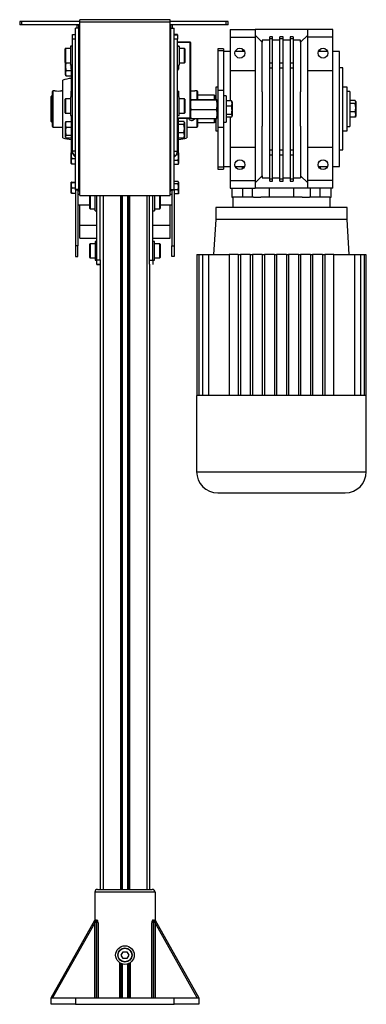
# Model space of a CAD drawing. Header units: millimetres. Extents: x 0 to 420, y 0 to 297.
# Tile 6 of 7: x 274 to 290, y 196 to 241. Entities that reach past the tile are written whole.
import ezdxf

# ---------------------------------------------------------------- set-up
doc = ezdxf.new("R2010")
doc.units = ezdxf.units.MM

msp = doc.modelspace()

# ---------------------------------------------------------------- linework, layer by layer
at = {"color": 7, "linetype": 'Continuous', "lineweight": 25}
for p, q in [((274.56333, 241.40363), (274.47313, 241.40363)), ((274.47313, 241.40363), (274.47313, 241.25123)), ((274.56333, 241.25123), (274.47313, 241.25123)), ((277.21593, 241.40363), (274.56333, 241.40363)), ((274.56333, 241.25123), (274.56333, 241.40363)), ((277.21593, 241.25123), (274.56333, 241.25123)), ((277.10343, 241.09329), (277.10343, 241.24329)), ((277.10343, 241.24329), (277.21593, 241.24329)), ((277.17843, 241.24309), (277.21593, 241.24309)), ((277.17843, 241.12215), (277.17843, 241.24309)), ((281.34093, 241.48329), (277.21593, 241.48329)), ((277.21593, 241.37461), (277.21593, 241.48329)), ((277.21593, 241.3744), (277.21593, 241.37461)), ((281.34093, 241.37461), (277.21593, 241.37461)), ((277.21593, 233.44066), (277.21593, 241.3744)), ((281.34093, 241.37461), (281.34093, 241.48329)), ((283.90793, 241.40363), (281.34093, 241.40363)), ((281.34093, 241.3744), (281.34093, 241.37461)), ((281.34093, 233.44066), (281.34093, 241.3744)), ((283.90793, 241.25123), (281.34093, 241.25123)), ((281.45343, 241.24329), (281.34093, 241.24329)), ((281.37843, 241.24309), (281.34093, 241.24309)), ((281.37843, 241.12215), (281.37843, 241.24309)), ((281.45343, 241.09329), (281.45343, 241.24329)), ((283.99813, 241.40363), (283.90793, 241.40363)), ((283.90793, 241.25123), (283.90793, 241.40363)), ((283.99813, 241.25123), (283.90793, 241.25123)), ((283.99813, 241.25123), (283.99813, 241.40363)), ((276.87843, 240.79901), (277.02843, 240.79901)), ((276.87843, 240.60025), (276.87843, 240.79901)), ((277.17843, 241.09329), (277.02843, 241.09329)), ((277.02843, 233.71568), (277.02843, 241.09329)), ((277.17843, 233.66579), (277.17843, 241.12215)), ((277.21593, 241.12215), (277.17843, 241.12215)), ((281.34093, 241.12215), (281.37843, 241.12215)), ((281.37843, 233.66579), (281.37843, 241.12215)), ((281.37843, 241.09329), (281.52843, 241.09329)), ((281.52843, 233.71568), (281.52843, 241.09329)), ((281.67843, 240.79901), (281.52843, 240.79901)), ((281.67843, 240.79901), (281.52843, 240.79901)), ((281.52843, 240.78761), (281.67843, 240.78761)), ((281.52843, 240.78761), (281.67843, 240.78761)), ((281.67843, 240.78761), (281.67843, 240.79901)), ((281.67843, 240.78761), (281.67843, 240.79901)), ((281.67843, 240.78761), (281.67843, 240.58638)), ((281.67843, 240.78761), (281.67843, 240.58638)), ((284.07843, 241.02829), (285.22843, 241.02829)), ((284.07843, 241.02829), (284.07843, 240.67829)), ((285.22843, 241.02829), (285.22843, 240.67829)), ((287.62843, 241.02829), (285.22843, 241.02829)), ((288.77843, 241.02829), (287.62843, 241.02829)), ((287.62843, 240.67829), (287.62843, 241.02829)), ((288.77843, 240.67829), (288.77843, 241.02829)), ((276.87843, 235.48748), (276.87843, 240.60025)), ((277.02843, 240.60025), (276.87843, 240.60025)), ((281.67843, 240.58638), (281.52843, 240.58638)), ((281.67843, 240.58638), (281.52843, 240.58638)), ((281.67843, 235.47361), (281.67843, 240.58638)), ((281.67843, 235.47361), (281.67843, 240.58638)), ((281.67843, 240.46829), (282.25343, 240.46829)), ((282.25343, 240.44329), (281.67843, 240.44329)), ((282.25343, 240.46829), (282.25343, 240.44329)), ((282.25343, 240.46829), (282.27843, 240.44329)), ((282.25343, 236.99329), (282.25343, 240.44329)), ((282.25343, 240.44329), (282.27843, 240.44329)), ((282.27843, 240.44329), (282.27843, 237.64366)), ((284.07843, 240.67829), (285.22843, 240.67829)), ((284.07843, 240.67829), (284.07843, 239.15329)), ((285.22843, 240.77829), (285.55343, 240.45329)), ((285.22843, 240.67829), (285.22843, 239.15329)), ((285.89093, 240.55329), (285.55343, 240.55329)), ((285.55343, 240.55329), (285.55343, 240.45329)), ((285.55343, 238.19069), (285.55343, 240.45329)), ((286.02593, 240.70607), (285.89093, 240.70607)), ((285.89093, 240.61821), (285.89093, 240.70607)), ((285.89093, 240.61821), (286.02593, 240.61821)), ((285.89093, 239.49394), (285.89093, 240.61821)), ((286.02593, 240.61821), (286.02593, 240.70607)), ((286.02593, 239.49394), (286.02593, 240.61821)), ((286.35593, 240.55329), (286.02593, 240.55329)), ((286.50093, 240.70607), (286.35593, 240.70607)), ((286.35593, 240.61821), (286.35593, 240.70607)), ((286.35593, 240.61821), (286.50093, 240.61821)), ((286.35593, 239.49394), (286.35593, 240.61821)), ((286.50093, 240.61821), (286.50093, 240.70607)), ((286.50093, 239.49394), (286.50093, 240.61821)), ((286.83093, 240.55329), (286.50093, 240.55329)), ((286.96593, 240.70607), (286.83093, 240.70607)), ((286.83093, 240.70607), (286.83093, 240.61821)), ((286.83093, 240.61821), (286.96593, 240.61821)), ((286.83093, 240.61821), (286.83093, 239.49394)), ((286.96593, 240.70607), (286.96593, 240.61821)), ((286.96593, 240.61821), (286.96593, 239.49394)), ((287.30343, 240.55329), (286.96593, 240.55329)), ((287.62843, 240.77829), (287.30343, 240.45329)), ((287.30343, 240.45329), (287.30343, 240.55329)), ((287.30343, 240.45329), (287.30343, 238.19069)), ((288.77843, 240.67829), (287.62843, 240.67829)), ((287.62843, 239.15329), (287.62843, 240.67829)), ((288.77843, 239.15329), (288.77843, 240.67829)), ((276.54843, 239.53122), (276.54843, 240.15122)), ((276.54843, 239.53122), (276.54843, 240.15122)), ((276.79843, 240.16622), (276.56343, 240.16622)), ((276.79843, 240.16622), (276.56343, 240.16622)), ((276.56343, 240.16622), (276.56343, 239.51622)), ((276.56343, 240.16622), (276.56343, 239.51622)), ((276.87843, 240.26622), (276.79843, 240.26622)), ((276.87843, 240.26622), (276.79843, 240.26622)), ((276.79843, 240.26622), (276.79843, 239.41622)), ((276.79843, 240.26622), (276.79843, 239.41622)), ((281.75843, 240.26622), (281.67843, 240.26622)), ((281.75843, 240.26622), (281.67843, 240.26622)), ((281.75843, 240.26005), (281.67843, 240.26005)), ((281.75843, 240.26005), (281.67843, 240.26005)), ((281.75843, 240.26005), (281.75843, 240.26622)), ((281.75843, 240.26005), (281.75843, 240.26622)), ((281.75843, 240.26005), (281.75843, 239.41005)), ((281.75843, 240.26005), (281.75843, 239.41005)), ((281.99343, 240.16622), (281.75843, 240.16622)), ((281.99343, 240.16622), (281.75843, 240.16622)), ((281.99343, 240.16005), (281.75843, 240.16005)), ((281.99343, 240.16005), (281.75843, 240.16005)), ((281.99343, 240.16005), (281.99343, 240.16622)), ((281.99343, 240.16005), (281.99343, 240.16622)), ((281.99343, 239.99581), (281.99343, 240.16005)), ((281.99343, 239.99581), (281.99343, 240.16005)), ((281.99343, 239.51005), (281.99343, 239.99581)), ((281.99343, 239.51005), (281.99343, 239.99581)), ((282.00843, 240.15122), (282.00843, 240.14505)), ((282.00843, 240.15122), (282.00843, 240.14505)), ((282.00843, 240.14505), (282.00843, 239.98839)), ((282.00843, 240.14505), (282.00843, 239.98839)), ((282.00843, 239.98839), (282.00843, 239.52505)), ((282.00843, 239.98839), (282.00843, 239.52505)), ((283.77843, 240.15329), (283.52843, 240.15329)), ((283.52843, 240.15329), (283.52843, 240.0659)), ((283.77843, 240.0659), (283.52843, 240.0659)), ((283.52843, 240.0659), (283.52843, 238.24977)), ((283.77843, 240.15329), (283.77843, 240.0659)), ((283.77843, 240.0659), (283.77843, 238.24977)), ((284.07843, 240.02829), (283.77843, 240.02829)), ((284.74056, 240.02829), (284.3163, 240.02829)), ((284.65343, 240.14038), (284.65343, 240.02829)), ((288.54056, 240.02829), (288.1163, 240.02829)), ((288.20343, 240.02829), (288.20343, 240.14038)), ((289.07843, 240.02829), (288.77843, 240.02829)), ((289.07843, 234.77829), (289.07843, 240.02829)), ((276.54843, 239.52505), (276.54843, 239.53122)), ((276.54843, 239.52505), (276.54843, 239.53122)), ((276.56176, 239.35536), (276.56176, 239.51015)), ((276.57704, 239.51005), (276.56176, 239.35536)), ((276.56343, 239.51622), (276.79843, 239.51622)), ((276.56343, 239.51622), (276.79843, 239.51622)), ((276.56343, 239.51622), (276.56343, 239.51005)), ((276.56343, 239.51622), (276.56343, 239.51005)), ((276.56343, 239.51005), (276.79843, 239.51005)), ((276.56343, 239.51005), (276.79843, 239.51005)), ((281.75843, 239.51005), (281.99343, 239.51005)), ((281.75843, 239.51005), (281.99343, 239.51005)), ((286.02593, 239.49394), (285.89093, 239.49394)), ((285.89093, 239.28181), (285.89093, 239.49394)), ((286.02593, 239.28181), (286.02593, 239.49394)), ((286.50093, 239.49394), (286.35593, 239.49394)), ((286.35593, 239.28181), (286.35593, 239.49394)), ((286.50093, 239.28181), (286.50093, 239.49394)), ((286.96593, 239.49394), (286.83093, 239.49394)), ((286.83093, 239.49394), (286.83093, 239.28181)), ((286.96593, 239.49394), (286.96593, 239.28181)), ((276.56176, 239.35536), (276.58053, 239.16527)), ((276.56176, 239.04419), (276.56176, 239.35536)), ((276.58053, 239.16527), (276.56176, 239.04419)), ((276.56176, 239.04419), (276.58053, 238.92312)), ((276.56176, 238.96996), (276.56176, 239.04419)), ((276.58053, 239.16527), (276.82843, 239.16527)), ((276.79843, 239.41622), (276.87843, 239.41622)), ((276.79843, 239.41622), (276.87843, 239.41622)), ((276.79843, 239.41005), (276.79843, 239.41622)), ((276.79843, 239.41005), (276.79843, 239.41622)), ((276.79843, 239.41005), (276.87843, 239.41005)), ((276.79843, 239.41005), (276.87843, 239.41005)), ((276.82843, 239.24897), (276.82843, 239.41005)), ((276.82843, 239.21829), (276.82843, 239.24897)), ((276.82843, 239.21829), (276.84116, 239.18332)), ((276.82843, 239.18792), (276.82843, 238.24881)), ((276.83355, 239.41005), (276.84251, 239.31826)), ((276.84251, 239.31826), (276.87843, 239.31826)), ((276.84251, 239.17969), (276.87843, 239.17969)), ((281.67843, 239.41005), (281.75843, 239.41005)), ((281.67843, 239.41005), (281.75843, 239.41005)), ((281.71435, 239.31504), (281.67843, 239.31504)), ((281.71435, 239.1798), (281.67843, 239.1798)), ((281.71435, 239.31504), (281.72423, 239.41622)), ((281.72843, 239.24742), (281.71435, 239.31504)), ((281.71435, 239.1798), (281.72843, 239.24742)), ((281.71631, 239.18499), (281.72843, 239.21829)), ((281.72843, 239.41005), (281.72843, 239.24742)), ((281.72843, 239.24742), (281.72843, 239.21829)), ((285.22843, 239.15329), (284.07843, 239.15329)), ((284.07843, 239.15329), (284.07843, 237.77942)), ((285.22843, 239.15329), (285.22843, 235.65329)), ((285.89093, 235.52477), (285.89093, 239.28181)), ((285.89093, 239.28181), (286.02593, 239.28181)), ((286.02593, 235.52477), (286.02593, 239.28181)), ((286.35593, 239.28181), (286.50093, 239.28181)), ((286.35593, 235.52477), (286.35593, 239.28181)), ((286.50093, 235.52477), (286.50093, 239.28181)), ((286.83093, 239.28181), (286.96593, 239.28181)), ((286.83093, 239.28181), (286.83093, 235.52477)), ((286.96593, 239.28181), (286.96593, 235.52477)), ((288.77843, 239.15329), (287.62843, 239.15329)), ((287.62843, 235.65329), (287.62843, 239.15329)), ((288.77843, 235.65329), (288.77843, 239.15329)), ((289.22843, 239.27829), (289.07843, 239.27829)), ((289.22843, 235.52829), (289.22843, 239.27829)), ((276.44381, 236.08984), (276.44381, 238.71674)), ((276.56176, 238.96996), (276.57041, 238.94621)), ((276.58053, 238.92312), (276.82843, 238.92312)), ((275.95343, 238.19321), (275.95343, 236.61338)), ((276.07851, 238.23487), (275.9951, 238.23487)), ((275.9951, 236.57171), (275.9951, 238.23487)), ((276.44381, 238.23487), (276.3784, 238.23487)), ((276.83491, 238.2361), (276.82843, 238.21829)), ((276.82843, 238.20167), (276.82843, 238.21829)), ((276.82843, 238.00734), (276.82843, 238.20167)), ((276.84251, 238.14991), (276.82843, 238.00734)), ((276.84251, 238.25342), (276.87843, 238.25342)), ((276.84251, 238.14991), (276.87843, 238.14991)), ((281.71435, 238.21441), (281.67843, 238.21441)), ((281.72843, 238.08755), (281.71435, 238.21441)), ((281.71435, 237.96069), (281.72843, 238.08755)), ((281.72843, 238.21829), (281.7284, 238.21838)), ((281.72843, 238.21821), (281.72843, 238.08755)), ((281.72843, 238.08755), (281.72843, 237.9591)), ((282.56176, 238.23487), (282.47621, 238.23487)), ((282.56176, 238.23487), (282.56176, 238.13415)), ((282.56176, 238.13415), (282.56176, 237.83892)), ((282.60343, 238.09753), (282.60343, 238.19321)), ((282.60343, 237.83892), (282.60343, 238.09753)), ((283.52843, 238.40329), (283.42843, 238.40329)), ((283.42843, 238.40329), (283.42843, 237.83892)), ((283.77843, 238.24977), (283.52843, 238.24977)), ((283.52843, 238.24977), (283.52843, 236.55534)), ((283.77843, 238.24977), (283.77843, 236.55534)), ((285.55343, 238.19069), (285.55343, 236.61589)), ((287.30343, 236.61589), (287.30343, 238.19069)), ((289.42843, 238.40329), (289.22843, 238.40329)), ((289.42843, 236.40329), (289.42843, 238.40329)), ((289.55343, 238.20329), (289.42843, 238.20329)), ((289.55343, 238.20329), (289.55343, 236.60329)), ((275.95343, 238.02829), (275.90343, 237.97829)), ((275.90343, 236.82829), (275.90343, 237.97829)), ((276.54843, 237.2241), (276.54843, 237.8441)), ((276.54843, 237.2241), (276.54843, 237.8441)), ((276.79843, 237.8591), (276.56343, 237.8591)), ((276.79843, 237.8591), (276.56343, 237.8591)), ((276.56343, 237.8591), (276.56343, 237.2091)), ((276.56343, 237.8591), (276.56343, 237.2091)), ((276.87843, 237.9591), (276.79843, 237.9591)), ((276.79843, 237.9591), (276.79843, 237.1091)), ((276.82843, 238.00734), (276.83319, 237.9591)), ((276.82843, 237.9591), (276.82843, 238.00734)), ((281.71435, 237.96069), (281.67843, 237.96069)), ((281.75843, 237.9591), (281.67843, 237.9591)), ((281.75843, 237.9591), (281.67843, 237.9591)), ((281.75843, 237.41967), (281.75843, 237.9591)), ((281.75843, 237.41967), (281.75843, 237.9591)), ((281.99343, 237.8591), (281.75843, 237.8591)), ((281.99343, 237.8591), (281.75843, 237.8591)), ((281.99343, 237.6966), (281.99343, 237.8591)), ((281.99343, 237.6966), (281.99343, 237.8591)), ((281.99343, 237.2091), (281.99343, 237.6966)), ((281.99343, 237.2091), (281.99343, 237.6966)), ((282.00843, 237.8441), (282.00843, 237.6891)), ((282.00843, 237.8441), (282.00843, 237.6891)), ((282.00843, 237.6891), (282.00843, 237.2241)), ((282.00843, 237.6891), (282.00843, 237.2241)), ((282.27861, 237.82807), (282.27843, 237.82757)), ((282.27843, 237.59706), (282.30236, 237.81523)), ((282.27843, 237.64366), (282.27843, 237.59706)), ((282.30236, 237.83892), (283.4545, 237.83892)), ((282.30236, 237.81523), (283.4545, 237.81523)), ((283.36343, 238.02829), (282.60343, 238.02829)), ((283.36343, 237.83892), (283.36343, 238.02829)), ((283.42193, 238.00079), (283.36993, 238.00079)), ((283.36993, 237.83892), (283.36993, 238.00079)), ((283.42193, 237.83892), (283.42193, 238.00079)), ((283.4545, 237.81523), (283.47843, 237.59706)), ((283.47843, 237.82757), (283.47825, 237.82807)), ((283.47843, 237.82708), (283.47843, 237.59706)), ((283.52843, 237.70257), (283.47843, 237.70257)), ((283.90343, 238.00257), (283.77843, 238.00257)), ((283.90343, 238.00257), (283.90343, 236.80257)), ((284.15133, 237.77942), (283.90343, 237.77942)), ((284.1701, 237.6513), (284.15133, 237.77942)), ((284.15133, 237.77942), (284.15936, 237.75361)), ((284.15133, 237.52318), (284.1701, 237.6513)), ((284.1701, 237.73591), (284.16315, 237.75499)), ((284.1701, 237.73591), (284.1701, 237.6513)), ((284.1701, 237.6513), (284.1701, 237.33476)), ((289.80133, 237.78326), (289.55343, 237.78326)), ((289.80133, 237.64649), (289.55343, 237.64649)), ((289.8201, 237.45651), (289.80133, 237.64649)), ((289.8201, 237.73663), (289.81163, 237.7599)), ((289.8201, 237.73663), (289.8201, 237.71487)), ((289.8201, 237.71487), (289.8201, 237.45651)), ((276.56343, 237.2091), (276.79843, 237.2091)), ((276.56343, 237.2091), (276.79843, 237.2091)), ((281.75843, 237.1091), (281.75843, 237.41967)), ((281.75843, 237.1091), (281.75843, 237.41967)), ((281.75843, 237.2091), (281.99343, 237.2091)), ((281.75843, 237.2091), (281.99343, 237.2091)), ((282.30236, 237.37889), (282.27843, 237.59706)), ((282.27843, 237.59706), (282.27843, 237.17256)), ((282.27843, 237.17256), (282.30236, 237.37889)), ((282.30236, 237.37889), (283.4545, 237.37889)), ((283.47843, 237.59706), (283.4545, 237.37889)), ((283.4545, 237.37889), (283.47843, 237.17256)), ((283.47843, 237.59706), (283.47843, 237.17256)), ((284.15133, 237.52318), (283.90343, 237.52318)), ((284.1701, 237.33476), (284.1701, 237.08603)), ((289.80133, 237.26653), (289.55343, 237.26653)), ((289.80133, 237.26653), (289.8201, 237.45651)), ((289.8201, 237.14493), (289.80133, 237.26653)), ((289.8201, 237.45651), (289.8201, 237.14493)), ((275.90343, 236.82829), (275.95343, 236.77829)), ((276.56895, 236.80637), (276.56176, 236.78663)), ((276.56176, 236.7033), (276.56176, 236.78663)), ((276.57271, 236.80501), (276.58053, 236.83059)), ((276.58053, 236.83059), (276.82843, 236.83059)), ((276.79843, 237.1091), (276.87843, 237.1091)), ((276.82843, 237.1091), (276.82843, 235.40329)), ((281.67843, 237.1091), (281.75843, 237.1091)), ((281.67843, 237.1091), (281.75843, 237.1091)), ((281.67843, 236.99329), (282.25343, 236.99329)), ((282.25343, 236.96829), (281.67843, 236.96829)), ((281.72843, 235.42318), (281.72843, 236.96829)), ((281.97633, 236.83326), (281.72843, 236.83326)), ((281.9951, 236.78663), (281.98663, 236.8099)), ((281.9951, 236.78663), (281.9951, 236.76487)), ((281.9951, 236.76487), (281.9951, 236.50651)), ((282.11304, 236.96829), (282.11304, 236.08984)), ((282.25343, 236.99329), (282.25343, 236.96829)), ((282.27843, 236.99329), (282.25343, 236.96829)), ((282.27843, 236.99329), (282.25343, 236.99329)), ((282.28337, 236.98884), (282.27238, 236.99114)), ((282.30236, 236.96622), (282.27843, 237.17256)), ((282.27843, 237.17256), (282.27843, 237.16148)), ((282.27843, 237.16148), (282.27843, 236.99329)), ((282.27843, 236.99329), (282.27843, 236.97807)), ((282.27843, 236.97757), (282.27861, 236.97708)), ((282.30236, 236.96622), (283.4545, 236.96622)), ((282.56176, 236.96622), (282.56176, 236.57171)), ((282.60343, 236.61338), (282.60343, 236.96622)), ((282.60343, 236.77829), (283.36343, 236.77829)), ((283.36343, 236.77829), (283.36343, 236.96622)), ((283.36993, 236.80579), (283.36993, 236.96622)), ((283.36993, 236.80579), (283.42193, 236.80579)), ((283.42193, 236.80579), (283.42193, 236.96622)), ((283.42843, 236.96622), (283.42843, 236.40329)), ((283.47843, 237.17256), (283.4545, 236.96622)), ((283.47825, 236.97708), (283.47843, 236.97757)), ((283.47843, 237.17256), (283.47843, 236.97807)), ((283.47843, 237.10257), (283.52843, 237.10257)), ((283.77843, 236.80257), (283.90343, 236.80257)), ((284.15133, 237.14633), (283.90343, 237.14633)), ((284.15133, 237.02572), (283.90343, 237.02572)), ((284.07843, 237.02572), (284.07843, 235.65329)), ((284.1701, 237.08603), (284.15133, 237.14633)), ((284.15133, 237.02572), (284.1701, 237.08603)), ((284.16315, 237.05016), (284.1701, 237.06924)), ((284.1701, 237.08603), (284.1701, 237.06924)), ((289.80133, 237.02333), (289.55343, 237.02333)), ((289.80133, 237.02333), (289.8201, 237.14493)), ((289.81163, 237.04669), (289.8201, 237.06996)), ((289.8201, 237.14493), (289.8201, 237.06996)), ((275.9951, 236.57171), (276.44381, 236.57171)), ((276.56176, 236.38737), (276.56176, 236.7033)), ((276.58053, 236.57602), (276.56176, 236.38737)), ((276.56176, 236.38737), (276.58053, 236.19872)), ((276.56176, 236.13736), (276.56176, 236.38737)), ((276.58053, 236.57602), (276.82843, 236.57602)), ((281.97633, 236.69649), (281.72843, 236.69649)), ((281.97633, 236.31653), (281.72843, 236.31653)), ((281.9951, 236.50651), (281.97633, 236.69649)), ((281.97633, 236.31653), (281.9951, 236.50651)), ((281.9951, 236.19493), (281.97633, 236.31653)), ((281.9951, 236.50651), (281.9951, 236.19493)), ((282.11304, 236.57171), (282.56176, 236.57171)), ((283.42843, 236.40329), (283.52843, 236.40329)), ((283.77843, 236.55534), (283.52843, 236.55534)), ((283.52843, 236.55534), (283.52843, 234.74055)), ((283.77843, 236.55534), (283.77843, 234.74055)), ((285.55343, 234.35329), (285.55343, 236.61589)), ((287.30343, 236.61589), (287.30343, 234.35329)), ((289.22843, 236.40329), (289.42843, 236.40329)), ((289.42843, 236.60329), (289.55343, 236.60329)), ((276.58053, 236.19872), (276.56176, 236.13736)), ((276.56176, 236.13736), (276.58053, 236.07599)), ((276.56176, 236.11996), (276.56176, 236.13736)), ((276.56176, 236.11996), (276.56895, 236.10021)), ((276.58053, 236.19872), (276.82843, 236.19872)), ((276.58053, 236.07599), (276.82843, 236.07599)), ((281.97633, 236.07333), (281.72843, 236.07333)), ((281.97633, 236.07333), (281.9951, 236.19493)), ((281.98663, 236.09669), (281.9951, 236.11996)), ((281.9951, 236.19493), (281.9951, 236.11996)), ((276.82847, 235.4034), (276.82843, 235.40329)), ((276.82843, 235.27178), (276.82843, 235.40318)), ((276.84251, 235.39887), (276.82843, 235.27178)), ((276.84251, 235.40749), (276.88581, 235.40749)), ((276.84251, 235.39887), (276.88789, 235.39887)), ((276.87843, 235.48748), (277.02843, 235.48748)), ((276.87843, 235.47361), (276.87843, 235.48748)), ((281.52843, 235.47361), (281.67843, 235.47361)), ((281.52843, 235.47361), (281.67843, 235.47361)), ((281.71435, 235.43826), (281.67634, 235.43826)), ((281.72843, 235.40329), (281.72208, 235.42074)), ((281.72843, 235.40329), (281.72843, 235.38698)), ((281.72843, 235.38698), (281.72843, 235.19321)), ((284.07843, 235.65329), (285.22843, 235.65329)), ((284.07843, 235.65329), (284.07843, 234.12829)), ((285.22843, 235.65329), (285.22843, 234.12829)), ((286.02593, 235.52477), (285.89093, 235.52477)), ((285.89093, 235.31264), (285.89093, 235.52477)), ((286.02593, 235.31264), (286.02593, 235.52477)), ((286.50093, 235.52477), (286.35593, 235.52477)), ((286.35593, 235.31264), (286.35593, 235.52477)), ((286.50093, 235.31264), (286.50093, 235.52477)), ((286.96593, 235.52477), (286.83093, 235.52477)), ((286.83093, 235.52477), (286.83093, 235.31264)), ((286.96593, 235.52477), (286.96593, 235.31264)), ((287.62843, 235.65329), (288.77843, 235.65329)), ((287.62843, 234.12829), (287.62843, 235.65329)), ((288.77843, 234.12829), (288.77843, 235.65329)), ((289.07843, 235.52829), (289.22843, 235.52829)), ((276.82843, 235.27178), (276.84251, 235.14468)), ((276.82843, 235.02189), (276.82843, 235.27178)), ((276.84251, 235.14468), (276.82843, 235.02189)), ((276.82843, 235.02189), (276.84251, 234.8991)), ((276.82843, 234.9034), (276.82843, 235.02189)), ((276.84251, 235.14468), (277.02843, 235.14468)), ((277.02843, 235.33748), (276.9663, 235.27535)), ((277.02843, 235.21322), (276.9663, 235.27535)), ((276.9663, 235.26148), (276.9663, 235.27535)), ((277.02843, 235.19935), (276.9663, 235.26148)), ((281.59056, 235.26148), (281.52843, 235.32361)), ((281.59056, 235.26148), (281.52843, 235.32361)), ((281.52843, 235.19935), (281.59056, 235.26148)), ((281.52843, 235.19935), (281.59056, 235.26148)), ((281.71435, 235.05072), (281.52843, 235.05072)), ((281.71435, 235.33569), (281.64485, 235.33569)), ((281.72843, 235.19321), (281.71435, 235.33569)), ((281.71435, 235.05072), (281.72843, 235.19321)), ((281.72843, 234.95952), (281.71435, 235.05072)), ((281.71435, 234.86832), (281.72843, 234.95952)), ((281.72843, 235.19321), (281.72843, 234.95952)), ((281.72843, 234.95952), (281.72843, 234.90329)), ((285.89093, 235.31264), (286.02593, 235.31264)), ((285.89093, 234.18838), (285.89093, 235.31264)), ((286.02593, 234.18838), (286.02593, 235.31264)), ((286.35593, 235.31264), (286.50093, 235.31264)), ((286.35593, 234.18838), (286.35593, 235.31264)), ((286.50093, 234.18838), (286.50093, 235.31264)), ((286.83093, 235.31264), (286.96593, 235.31264)), ((286.83093, 235.31264), (286.83093, 234.18838)), ((286.96593, 235.31264), (286.96593, 234.18838)), ((276.82843, 234.90329), (276.82847, 234.90318)), ((276.84251, 234.8991), (277.02843, 234.8991)), ((281.71435, 234.86832), (281.52843, 234.86832)), ((281.72208, 234.88584), (281.72843, 234.90329)), ((283.77843, 234.74055), (283.52843, 234.74055)), ((283.52843, 234.74055), (283.52843, 234.65329)), ((283.52843, 234.65329), (283.77843, 234.65329)), ((283.77843, 234.77829), (284.07843, 234.77829)), ((283.77843, 234.74055), (283.77843, 234.65329)), ((284.3163, 234.77829), (284.74056, 234.77829)), ((284.65343, 234.66621), (284.65343, 234.77829)), ((288.1163, 234.77829), (288.54056, 234.77829)), ((288.20343, 234.77829), (288.20343, 234.66621)), ((288.77843, 234.77829), (289.07843, 234.77829)), ((276.82843, 233.9347), (276.84251, 234.05749)), ((276.82847, 234.0534), (276.82843, 234.05329)), ((276.82843, 233.92178), (276.82843, 234.05318)), ((276.84251, 234.04887), (276.82843, 233.92178)), ((276.84251, 234.05749), (277.02843, 234.05749)), ((276.84251, 234.04887), (277.02843, 234.04887)), ((281.71435, 234.08826), (281.52843, 234.08826)), ((281.72843, 234.05329), (281.72208, 234.07074)), ((281.72843, 234.05329), (281.72843, 234.03698)), ((281.72843, 234.03698), (281.72843, 233.84321)), ((284.07843, 234.12829), (285.22843, 234.12829)), ((284.07843, 234.12829), (284.07843, 233.77829)), ((285.55343, 234.35329), (285.22843, 234.02829)), ((285.22843, 234.12829), (285.22843, 233.77829)), ((285.55343, 234.35329), (285.55343, 234.25329)), ((285.55343, 234.25329), (285.89093, 234.25329)), ((286.02593, 234.18838), (285.89093, 234.18838)), ((285.89093, 234.10051), (285.89093, 234.18838)), ((285.89093, 234.10051), (286.02593, 234.10051)), ((286.02593, 234.25329), (286.35593, 234.25329)), ((286.02593, 234.10051), (286.02593, 234.18838)), ((286.50093, 234.18838), (286.35593, 234.18838)), ((286.35593, 234.10051), (286.35593, 234.18838)), ((286.35593, 234.10051), (286.50093, 234.10051)), ((286.50093, 234.25329), (286.83093, 234.25329)), ((286.50093, 234.10051), (286.50093, 234.18838)), ((286.96593, 234.18838), (286.83093, 234.18838)), ((286.83093, 234.18838), (286.83093, 234.10051)), ((286.83093, 234.10051), (286.96593, 234.10051)), ((286.96593, 234.25329), (287.30343, 234.25329)), ((286.96593, 234.18838), (286.96593, 234.10051)), ((287.62843, 234.02829), (287.30343, 234.35329)), ((287.30343, 234.35329), (287.30343, 234.25329)), ((287.62843, 233.77829), (287.62843, 234.12829)), ((288.77843, 234.12829), (287.62843, 234.12829)), ((288.77843, 233.77829), (288.77843, 234.12829)), ((276.82843, 233.92178), (276.84251, 233.79468)), ((276.82843, 233.67189), (276.82843, 233.92178)), ((276.84251, 233.79468), (276.82843, 233.67189)), ((276.82843, 233.67189), (276.84251, 233.5491)), ((276.82843, 233.5534), (276.82843, 233.67189)), ((276.84251, 233.79468), (277.02843, 233.79468)), ((277.17843, 233.71568), (277.02843, 233.71568)), ((277.02843, 233.71035), (277.02843, 233.71568)), ((277.02843, 233.71035), (277.17843, 233.71035)), ((277.02843, 233.71035), (277.02843, 231.15329)), ((277.12843, 233.71035), (277.12843, 231.15329)), ((277.12843, 233.71035), (277.12843, 233.50329)), ((277.17843, 233.66579), (277.21593, 233.66579)), ((281.34093, 233.66579), (281.37843, 233.66579)), ((281.37843, 233.71568), (281.52843, 233.71568)), ((281.37843, 233.71035), (281.52843, 233.71035)), ((281.42843, 233.71035), (281.42843, 231.15329)), ((281.42843, 233.71035), (281.42843, 233.50329)), ((281.71435, 233.98569), (281.52843, 233.98569)), ((281.52843, 233.71035), (281.52843, 233.71568)), ((281.52843, 233.71035), (281.52843, 231.15329)), ((281.71435, 233.70072), (281.52843, 233.70072)), ((281.72843, 233.84321), (281.71435, 233.98569)), ((281.71435, 233.70072), (281.72843, 233.84321)), ((281.72843, 233.60952), (281.71435, 233.70072)), ((281.71435, 233.51832), (281.72843, 233.60952)), ((281.72843, 233.84321), (281.72843, 233.60952)), ((281.72843, 233.60952), (281.72843, 233.55329)), ((284.07843, 233.77829), (285.22843, 233.77829)), ((284.16331, 233.77829), (284.16331, 233.37829)), ((284.67018, 233.37829), (284.67018, 233.77829)), ((285.09587, 233.77829), (285.09587, 233.37829)), ((285.88312, 233.77829), (285.22843, 233.77829)), ((285.88312, 233.37829), (285.88312, 233.77829)), ((286.97373, 233.77829), (285.88312, 233.77829)), ((286.97373, 233.77829), (286.97373, 233.37829)), ((287.62843, 233.77829), (286.97373, 233.77829)), ((288.77843, 233.77829), (287.62843, 233.77829)), ((287.76099, 233.37829), (287.76099, 233.77829)), ((288.18667, 233.77829), (288.18667, 233.37829)), ((288.69354, 233.37829), (288.69354, 233.77829)), ((276.82843, 233.55329), (276.82847, 233.55318)), ((276.84251, 233.5491), (277.02843, 233.5491)), ((277.12843, 233.50329), (277.21593, 233.50329)), ((277.67343, 232.85846), (277.67343, 233.4457)), ((277.67343, 232.85846), (277.67343, 233.4457)), ((277.68843, 233.44619), (277.68843, 232.84346)), ((277.68843, 233.44619), (277.68843, 232.84346)), ((277.92343, 232.74346), (277.92343, 233.44605)), ((277.92343, 232.74346), (277.92343, 233.44605)), ((278.00343, 230.50044), (278.00343, 233.44052)), ((278.15343, 230.50044), (278.15343, 233.44046)), ((278.27843, 233.44041), (278.27843, 201.72751)), ((278.27843, 233.44041), (278.27843, 201.72751)), ((279.07093, 233.44008), (279.07093, 201.72751)), ((279.07093, 233.44008), (279.07093, 201.72751)), ((279.12513, 233.44009), (279.12513, 201.72751)), ((279.12513, 233.44009), (279.12513, 201.72751)), ((279.15383, 233.4401), (279.15383, 201.72751)), ((279.15383, 233.4401), (279.15383, 201.72751)), ((279.40302, 233.44018), (279.40302, 201.72751)), ((279.40302, 233.44018), (279.40302, 201.72751)), ((279.43173, 233.44019), (279.43173, 201.72751)), ((279.43173, 233.44019), (279.43173, 201.72751)), ((279.48593, 233.44021), (279.48593, 201.72751)), ((279.48593, 233.44021), (279.48593, 201.72751)), ((280.27843, 233.44048), (280.27843, 201.72751)), ((280.27843, 233.44048), (280.27843, 201.72751)), ((280.40343, 230.48657), (280.40343, 233.44053)), ((280.40343, 230.48657), (280.40343, 233.44053)), ((280.55343, 230.48657), (280.55343, 233.44058)), ((280.55343, 230.48657), (280.55343, 233.44058)), ((280.63343, 233.44562), (280.63343, 232.74346)), ((280.63343, 233.44562), (280.63343, 232.74346)), ((280.86843, 233.13349), (280.86843, 233.44408)), ((280.86843, 233.13349), (280.86843, 233.44408)), ((280.86843, 232.84346), (280.86843, 233.13349)), ((280.86843, 232.84346), (280.86843, 233.13349)), ((280.88343, 233.44586), (280.88343, 233.13511)), ((280.88343, 233.44586), (280.88343, 233.13511)), ((280.88343, 233.13511), (280.88343, 232.85846)), ((280.88343, 233.13511), (280.88343, 232.85846)), ((281.34093, 233.50329), (281.42843, 233.50329)), ((281.71435, 233.51832), (281.52843, 233.51832)), ((281.72208, 233.53584), (281.72843, 233.55329)), ((284.16331, 233.37829), (284.2116, 233.37829)), ((284.20343, 233.37829), (284.20343, 232.90329)), ((285.15502, 233.37829), (284.2116, 233.37829)), ((285.15502, 233.37829), (285.48501, 233.37829)), ((287.37185, 233.37829), (285.48501, 233.37829)), ((287.37185, 233.37829), (287.70184, 233.37829)), ((288.64526, 233.37829), (287.70184, 233.37829)), ((288.64526, 233.37829), (288.69354, 233.37829)), ((288.65343, 232.90329), (288.65343, 233.37829)), ((277.67343, 233.00329), (277.12843, 233.00329)), ((277.21593, 232.08746), (277.21593, 233.00329)), ((277.68843, 232.84346), (277.92343, 232.84346)), ((277.68843, 232.84346), (277.92343, 232.84346)), ((277.92343, 232.74346), (278.00343, 232.74346)), ((277.92343, 232.74346), (278.00343, 232.74346)), ((280.55343, 232.74346), (280.63343, 232.74346)), ((280.55343, 232.74346), (280.63343, 232.74346)), ((280.63343, 232.84346), (280.86843, 232.84346)), ((280.63343, 232.84346), (280.86843, 232.84346)), ((281.42843, 233.00329), (280.88343, 233.00329)), ((281.34093, 232.08746), (281.34093, 233.00329)), ((283.42843, 232.90329), (283.42843, 232.35329)), ((289.42843, 232.90329), (283.42843, 232.90329)), ((289.42843, 232.35329), (289.42843, 232.90329)), ((283.42843, 232.35329), (283.32843, 230.74329)), ((289.42843, 232.35329), (283.42843, 232.35329)), ((289.52843, 230.74329), (289.42843, 232.35329)), ((277.21593, 231.50329), (277.21593, 232.08746)), ((277.21593, 232.08746), (278.00343, 232.08746)), ((280.55343, 232.08746), (281.34093, 232.08746)), ((281.34093, 231.50329), (281.34093, 232.08746)), ((277.21593, 231.50329), (278.00343, 231.50329)), ((278.00343, 231.3435), (277.92343, 231.3435)), ((277.92343, 231.3435), (277.92343, 230.4935)), ((280.55343, 231.50329), (281.34093, 231.50329)), ((280.63343, 231.3435), (280.55343, 231.3435)), ((280.63343, 231.3435), (280.55343, 231.3435)), ((280.63343, 230.80407), (280.63343, 231.3435)), ((280.63343, 230.80407), (280.63343, 231.3435)), ((277.12843, 231.15329), (277.02843, 231.15329)), ((277.02843, 231.15329), (277.02843, 230.65329)), ((277.12843, 230.65329), (277.12843, 231.15329)), ((277.67343, 230.6085), (277.67343, 231.2285)), ((277.67343, 230.6085), (277.67343, 231.2285)), ((277.92343, 231.2435), (277.68843, 231.2435)), ((277.92343, 231.2435), (277.68843, 231.2435)), ((277.68843, 231.2435), (277.68843, 230.5935)), ((277.68843, 231.2435), (277.68843, 230.5935)), ((280.86843, 231.2435), (280.63343, 231.2435)), ((280.86843, 231.2435), (280.63343, 231.2435)), ((280.86843, 230.88354), (280.86843, 231.2435)), ((280.86843, 230.88354), (280.86843, 231.2435)), ((280.86843, 230.5935), (280.86843, 230.88354)), ((280.86843, 230.5935), (280.86843, 230.88354)), ((280.88343, 231.2285), (280.88343, 230.88515)), ((280.88343, 231.2285), (280.88343, 230.88515)), ((280.88343, 230.88515), (280.88343, 230.6085)), ((280.88343, 230.88515), (280.88343, 230.6085)), ((281.42843, 231.15329), (281.52843, 231.15329)), ((281.42843, 230.65329), (281.42843, 231.15329)), ((281.52843, 231.15329), (281.52843, 230.65329)), ((277.02843, 230.65329), (277.12843, 230.65329)), ((277.68843, 230.5935), (277.92343, 230.5935)), ((277.68843, 230.5935), (277.92343, 230.5935)), ((277.92343, 230.4935), (278.00343, 230.4935)), ((278.00343, 230.50044), (278.15343, 230.50044)), ((278.00343, 230.29921), (278.00343, 230.50044)), ((278.15343, 230.50044), (278.15343, 230.31431)), ((280.40343, 230.48657), (280.55343, 230.48657)), ((280.40343, 230.30191), (280.40343, 230.48657)), ((280.40343, 230.48657), (280.55343, 230.48657)), ((280.40343, 230.30191), (280.40343, 230.48657)), ((280.55343, 230.4935), (280.63343, 230.4935)), ((280.55343, 230.4935), (280.63343, 230.4935)), ((280.55343, 230.48657), (280.55343, 230.28781)), ((280.55343, 230.48657), (280.55343, 230.28781)), ((280.63343, 230.4935), (280.63343, 230.80407)), ((280.63343, 230.4935), (280.63343, 230.80407)), ((280.63343, 230.5935), (280.86843, 230.5935)), ((280.63343, 230.5935), (280.86843, 230.5935)), ((281.52843, 230.65329), (281.42843, 230.65329)), ((282.56708, 230.74329), (282.56708, 224.30329)), ((282.56708, 230.74329), (282.65351, 230.74329)), ((282.65351, 230.74329), (282.65351, 224.30329)), ((282.65351, 230.74329), (282.82496, 230.74329)), ((282.82496, 230.74329), (282.82496, 224.30329)), ((282.82496, 230.74329), (283.09451, 230.74329)), ((283.09451, 230.74329), (284.039, 230.74329)), ((283.09451, 230.74329), (283.09451, 224.30329)), ((284.45343, 230.74329), (284.039, 230.74329)), ((284.039, 230.74329), (284.039, 224.30329)), ((284.45343, 230.74329), (284.55343, 230.74329)), ((284.45343, 230.74329), (284.45343, 224.30329)), ((284.55343, 230.74329), (284.55343, 224.30329)), ((285.00343, 230.74329), (284.55343, 230.74329)), ((285.00343, 230.74329), (285.10343, 230.74329)), ((285.00343, 230.74329), (285.00343, 224.30329)), ((285.10343, 230.74329), (285.10343, 224.30329)), ((285.55343, 230.74329), (285.10343, 230.74329)), ((285.55343, 230.74329), (285.65343, 230.74329)), ((285.55343, 230.74329), (285.55343, 224.30329)), ((285.65343, 230.74329), (285.65343, 224.30329)), ((286.10343, 230.74329), (285.65343, 230.74329)), ((286.10343, 230.74329), (286.20343, 230.74329)), ((286.10343, 230.74329), (286.10343, 224.30329)), ((286.20343, 230.74329), (286.20343, 224.30329)), ((286.65343, 230.74329), (286.20343, 230.74329)), ((286.65343, 230.74329), (286.75343, 230.74329)), ((286.65343, 230.74329), (286.65343, 224.30329)), ((286.75343, 230.74329), (286.75343, 224.30329)), ((287.20343, 230.74329), (286.75343, 230.74329)), ((287.20343, 230.74329), (287.30343, 230.74329)), ((287.20343, 230.74329), (287.20343, 224.30329)), ((287.30343, 230.74329), (287.30343, 224.30329)), ((287.75343, 230.74329), (287.30343, 230.74329)), ((287.75343, 230.74329), (287.85343, 230.74329)), ((287.75343, 230.74329), (287.75343, 224.30329)), ((287.85343, 230.74329), (287.85343, 224.30329)), ((288.30343, 230.74329), (287.85343, 230.74329)), ((288.30343, 230.74329), (288.40343, 230.74329)), ((288.30343, 230.74329), (288.30343, 224.30329)), ((288.40343, 230.74329), (288.40343, 224.30329)), ((288.81786, 230.74329), (288.40343, 230.74329)), ((288.81786, 224.30329), (288.81786, 230.74329)), ((288.81786, 230.74329), (289.76235, 230.74329)), ((289.76235, 230.74329), (289.76235, 224.30329)), ((289.76235, 230.74329), (290.0319, 230.74329)), ((290.0319, 230.74329), (290.0319, 224.30329)), ((290.0319, 230.74329), (290.20335, 230.74329)), ((290.20335, 230.74329), (290.20335, 224.30329)), ((290.20335, 230.74329), (290.28978, 230.74329)), ((290.28978, 230.74329), (290.28978, 224.30329)), ((278.15343, 230.29921), (278.00343, 230.29921)), ((278.00343, 230.28781), (278.00343, 230.29921)), ((278.00343, 230.28781), (278.15343, 230.28781)), ((278.15343, 230.31431), (278.15343, 201.72751)), ((278.15343, 230.31431), (278.15343, 201.72751)), ((280.40343, 230.30191), (280.40343, 201.72751)), ((280.40343, 230.30191), (280.40343, 201.72751)), ((282.55343, 224.30329), (282.55343, 220.82204)), ((282.56708, 224.30329), (282.55343, 224.30329)), ((282.65351, 224.30329), (282.56708, 224.30329)), ((282.82496, 224.30329), (282.65351, 224.30329)), ((283.09451, 224.30329), (282.82496, 224.30329)), ((284.45343, 224.30329), (283.09451, 224.30329)), ((285.00343, 224.30329), (284.45343, 224.30329)), ((285.55343, 224.30329), (285.00343, 224.30329)), ((286.10343, 224.30329), (285.55343, 224.30329)), ((286.75343, 224.30329), (286.10343, 224.30329)), ((287.30343, 224.30329), (286.75343, 224.30329)), ((287.85343, 224.30329), (287.30343, 224.30329)), ((288.40343, 224.30329), (287.85343, 224.30329)), ((289.76235, 224.30329), (288.40343, 224.30329)), ((290.0319, 224.30329), (289.76235, 224.30329)), ((290.20335, 224.30329), (290.0319, 224.30329)), ((290.28978, 224.30329), (290.20335, 224.30329)), ((290.30343, 224.30329), (290.28978, 224.30329)), ((290.30343, 220.82204), (290.30343, 224.30329)), ((282.55343, 220.82204), (286.42843, 220.82204)), ((286.42843, 220.82204), (290.30343, 220.82204)), ((278.02843, 201.72751), (280.52843, 201.72751)), ((278.02843, 201.72751), (280.52843, 201.72751)), ((277.90343, 201.60251), (277.90343, 200.20527)), ((280.65343, 201.60251), (277.90343, 201.60251)), ((277.90343, 201.60251), (277.90343, 200.20527)), ((280.65343, 201.60251), (277.90343, 201.60251)), ((280.65343, 201.60251), (280.65343, 200.20527)), ((280.65343, 201.60251), (280.65343, 200.20527)), ((275.90343, 196.77751), (277.90343, 200.32751)), ((275.90343, 196.77751), (277.90343, 200.32751)), ((277.96343, 200.32751), (277.96343, 196.77751)), ((277.96343, 200.32751), (277.99343, 200.32751)), ((277.96343, 200.32751), (277.96343, 196.77751)), ((277.96343, 200.32751), (277.99343, 200.32751)), ((277.99343, 196.77751), (277.99343, 200.32751)), ((277.99343, 196.77751), (277.99343, 200.32751)), ((280.56343, 200.32751), (280.56343, 196.77751)), ((280.56343, 200.32751), (280.59343, 200.32751)), ((280.56343, 200.32751), (280.56343, 196.77751)), ((280.56343, 200.32751), (280.59343, 200.32751)), ((280.59343, 196.77751), (280.59343, 200.32751)), ((280.59343, 196.77751), (280.59343, 200.32751)), ((280.65343, 200.32751), (282.65343, 196.77751)), ((280.65343, 200.32751), (282.65343, 196.77751)), ((277.90343, 200.20527), (275.9723, 196.77751)), ((277.90343, 200.20527), (275.9723, 196.77751)), ((277.90343, 196.77751), (277.90343, 200.20527)), ((277.90343, 196.77751), (277.90343, 200.20527)), ((278.05343, 200.20527), (278.05343, 196.77751)), ((278.05343, 200.20527), (278.05343, 196.77751)), ((280.50343, 196.77751), (280.50343, 200.20527)), ((280.50343, 196.77751), (280.50343, 200.20527)), ((280.65343, 200.20527), (280.65343, 196.77751)), ((282.58456, 196.77751), (280.65343, 200.20527)), ((280.65343, 200.20527), (280.65343, 196.77751)), ((282.58456, 196.77751), (280.65343, 200.20527)), ((279.10522, 198.72751), (279.19183, 198.87751)), ((279.19183, 198.57751), (279.10522, 198.72751)), ((279.19183, 198.87751), (279.36503, 198.87751)), ((279.36503, 198.57751), (279.19183, 198.57751)), ((279.36503, 198.87751), (279.45163, 198.72751)), ((279.45163, 198.72751), (279.36503, 198.57751)), ((279.02843, 198.38382), (279.02843, 196.77751)), ((279.02843, 198.38382), (279.02843, 196.77751)), ((279.07093, 198.35661), (279.07093, 196.77751)), ((279.07093, 198.35661), (279.07093, 196.77751)), ((279.12513, 198.33112), (279.12513, 196.77751)), ((279.12513, 198.33112), (279.12513, 196.77751)), ((279.15383, 198.32118), (279.15383, 196.77751)), ((279.15383, 198.32118), (279.15383, 196.77751)), ((279.40302, 198.32118), (279.40302, 196.77751)), ((279.40302, 198.32118), (279.40302, 196.77751)), ((279.43173, 198.33112), (279.43173, 196.77751)), ((279.43173, 198.33112), (279.43173, 196.77751)), ((279.48593, 198.35661), (279.48593, 196.77751)), ((279.48593, 198.35661), (279.48593, 196.77751)), ((279.52843, 196.77751), (279.52843, 198.38382)), ((279.52843, 196.77751), (279.52843, 198.38382)), ((275.90343, 196.47751), (275.90343, 196.77751)), ((275.90343, 196.77751), (277.02843, 196.77751)), ((275.90343, 196.47751), (275.90343, 196.77751)), ((275.90343, 196.77751), (277.02843, 196.77751)), ((277.02843, 196.77751), (277.02843, 196.47751)), ((277.02843, 196.77751), (277.96343, 196.77751)), ((277.02843, 196.77751), (277.02843, 196.47751)), ((277.02843, 196.77751), (277.96343, 196.77751)), ((277.96343, 196.77751), (277.99343, 196.77751)), ((277.96343, 196.77751), (277.99343, 196.77751)), ((277.99343, 196.77751), (280.56343, 196.77751)), ((277.99343, 196.77751), (280.56343, 196.77751)), ((280.56343, 196.77751), (280.59343, 196.77751)), ((280.56343, 196.77751), (280.59343, 196.77751)), ((280.59343, 196.77751), (281.52843, 196.77751)), ((280.59343, 196.77751), (281.52843, 196.77751)), ((281.52843, 196.47751), (281.52843, 196.77751)), ((281.52843, 196.77751), (282.65343, 196.77751)), ((281.52843, 196.47751), (281.52843, 196.77751)), ((281.52843, 196.77751), (282.65343, 196.77751)), ((282.65343, 196.77751), (282.65343, 196.47751)), ((282.65343, 196.77751), (282.65343, 196.47751)), ((277.02843, 196.47751), (275.90343, 196.47751)), ((277.02843, 196.47751), (275.90343, 196.47751)), ((277.02843, 196.47751), (281.52843, 196.47751)), ((277.02843, 196.47751), (281.52843, 196.47751)), ((282.65343, 196.47751), (281.52843, 196.47751)), ((282.65343, 196.47751), (281.52843, 196.47751))]:
    msp.add_line(p, q, dxfattribs=at)
for centre, radius in [((284.52843, 239.95329), 0.225), ((288.32843, 239.95329), 0.225), ((284.52843, 234.85329), 0.225), ((288.32843, 234.85329), 0.225), ((279.27843, 198.72751), 0.425), ((279.27843, 198.72751), 0.325), ((279.27843, 198.72751), 0.31)]:
    msp.add_circle(centre, radius, dxfattribs=at)
for centre, radius, start, end in [((276.56343, 240.15122), 0.015, 90, 180), ((276.56343, 240.15122), 0.015, 90, 180), ((281.99343, 240.15122), 0.015, 0, 90), ((281.99343, 240.15122), 0.015, 0, 90), ((281.99343, 240.14505), 0.015, 0, 90), ((281.99343, 240.14505), 0.015, 0, 90), ((276.56343, 239.53122), 0.015, 180, 270), ((276.56343, 239.53122), 0.015, 180, 270), ((276.56343, 239.52505), 0.015, 180, 270), ((276.56343, 239.52505), 0.015, 180, 270), ((281.99343, 239.52505), 0.015, 270, 0), ((281.99343, 239.52505), 0.015, 270, 0), ((276.92843, 237.40329), 1.4, 94.096044, 110.252247), ((275.9951, 238.19321), 0.04167, 90, 180), ((276.22843, 239.07871), 0.85707, 259.925794, 280.079454), ((282.56176, 238.19321), 0.04167, 0, 90), ((276.56343, 237.8441), 0.015, 90, 180), ((276.56343, 237.8441), 0.015, 90, 180), ((281.99343, 237.8441), 0.015, 0, 90), ((281.99343, 237.8441), 0.015, 0, 90), ((283.36993, 238.00729), 0.0065, 180, 270), ((283.42193, 238.00729), 0.0065, 270, 0), ((276.56343, 237.2241), 0.015, 180, 270), ((276.56343, 237.2241), 0.015, 180, 270), ((281.99343, 237.2241), 0.015, 270, 0), ((281.99343, 237.2241), 0.015, 270, 0), ((283.36993, 236.79929), 0.0065, 90, 180), ((283.42193, 236.79929), 0.0065, 0, 90), ((275.9951, 236.61338), 0.04167, 180, 270), ((282.56176, 236.61338), 0.04167, 270, 0), ((276.92843, 237.40329), 1.4, 249.747753, 265.903956), ((281.62843, 237.40329), 1.4, 274.096044, 290.252247), ((277.17842, 235.48748), 0.29999, 180.000094, 225.000676), ((277.17842, 235.47361), 0.29999, 180.000094, 225.000676), ((281.37844, 235.47361), 0.29999, 314.999324, 359.999906), ((281.37844, 235.47361), 0.29999, 314.999324, 359.999906), ((277.68843, 232.85846), 0.015, 180, 270), ((277.68843, 232.85846), 0.015, 180, 270), ((280.86843, 232.85846), 0.015, 270, 0), ((280.86843, 232.85846), 0.015, 270, 0), ((277.68843, 231.2285), 0.015, 90, 180), ((277.68843, 231.2285), 0.015, 90, 180), ((280.86843, 231.2285), 0.015, 0, 90), ((280.86843, 231.2285), 0.015, 0, 90), ((277.68843, 230.6085), 0.015, 180, 270), ((277.68843, 230.6085), 0.015, 180, 270), ((280.86843, 230.6085), 0.015, 270, 0), ((280.86843, 230.6085), 0.015, 270, 0), ((283.52218, 220.82204), 0.96875, 180, 270), ((289.33468, 220.82204), 0.96875, 270, 0), ((278.02843, 201.60251), 0.125, 90, 180), ((278.02843, 201.60251), 0.125, 90, 180), ((280.52843, 201.60251), 0.125, 0, 90), ((280.52843, 201.60251), 0.125, 0, 90)]:
    msp.add_arc(centre, radius, start, end, dxfattribs=at)
for centre, major_axis, start_param, end_param in [((277.96343, 200.20527), (0, 0.12224), 0, 1.57079633), ((277.96343, 200.20527), (0, 0.12224), 0, 1.57079633), ((277.99343, 200.20527), (0, -0.12224), 1.57079633, 3.14159265), ((277.99343, 200.20527), (0, -0.12224), 1.57079633, 3.14159265), ((280.56343, 200.20527), (0, 0.12224), 0, 1.57079633), ((280.56343, 200.20527), (0, 0.12224), 0, 1.57079633), ((280.59343, 200.20527), (0, -0.12224), 1.57079633, 3.14159265), ((280.59343, 200.20527), (0, -0.12224), 1.57079633, 3.14159265)]:
    msp.add_ellipse(centre, major_axis=major_axis, ratio=0.49084373, start_param=start_param, end_param=end_param, dxfattribs=at)
for points, knots in [([(276.84251, 239.31826), (276.84205, 239.31705), (276.83345, 239.29421), (276.83087, 239.27097), (276.82843, 239.24897)], [0, 0, 0, 0, 0.0529743, 1, 1, 1, 1]), ([(276.82843, 239.24897), (276.83017, 239.23052), (276.83236, 239.20728), (276.84077, 239.18441), (276.84251, 239.17969)], [0, 0, 0, 0, 0.79381431, 1, 1, 1, 1]), ([(276.58053, 238.92312), (276.57991, 238.92432), (276.57588, 238.93214), (276.5746, 238.94009), (276.57352, 238.94682)], [0, 0, 0, 0, 0.15405463, 1, 1, 1, 1]), ([(276.84251, 238.25342), (276.84077, 238.2499), (276.83236, 238.23281), (276.83017, 238.21545), (276.82843, 238.20167)], [0, 0, 0, 0, 0.206185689, 1, 1, 1, 1]), ([(276.82843, 238.20167), (276.83087, 238.18523), (276.83345, 238.16787), (276.84205, 238.15081), (276.84251, 238.14991)], [0, 0, 0, 0, 0.9470257, 1, 1, 1, 1]), ([(281.71435, 238.21441), (281.71481, 238.21447), (281.7234, 238.21572), (281.72598, 238.217), (281.72843, 238.21821)], [0, 0, 0, 0, 0.0529743, 1, 1, 1, 1]), ([(282.27843, 238.22644), (282.28373, 238.2261), (282.30424, 238.22477), (282.34501, 238.22466), (282.39363, 238.22675), (282.4351, 238.23048), (282.46552, 238.23409), (282.47274, 238.23455), (282.47621, 238.23477)], [0, 0, 0, 0, 0.06618315, 0.25596949, 0.44347098, 0.6320427, 0.82335113, 1, 1, 1, 1]), ([(282.30236, 237.81523), (282.30174, 237.8154), (282.2871, 237.8193), (282.28267, 237.82328), (282.27843, 237.82708)], [0, 0, 0, 0, 0.04250423, 1, 1, 1, 1]), ([(283.4545, 237.83892), (283.45772, 237.83804), (283.47197, 237.83413), (283.47561, 237.83015), (283.47843, 237.82708)], [0, 0, 0, 0, 0.22571131, 1, 1, 1, 1]), ([(283.47843, 237.82708), (283.47419, 237.82328), (283.46975, 237.8193), (283.45512, 237.8154), (283.4545, 237.81523)], [0, 0, 0, 0, 0.95749577, 1, 1, 1, 1]), ([(289.8201, 237.71487), (289.81684, 237.73659), (289.81339, 237.75952), (289.80193, 237.78206), (289.80133, 237.78326)], [0, 0, 0, 0, 0.9470257, 1, 1, 1, 1]), ([(289.80133, 237.64649), (289.80364, 237.65115), (289.81485, 237.67373), (289.81777, 237.69666), (289.8201, 237.71487)], [0, 0, 0, 0, 0.20618569, 1, 1, 1, 1]), ([(284.1701, 237.33476), (284.16777, 237.38493), (284.16485, 237.44814), (284.15364, 237.51035), (284.15133, 237.52318)], [0, 0, 0, 0, 0.793814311, 1, 1, 1, 1]), ([(284.15133, 237.14633), (284.15193, 237.14962), (284.16339, 237.21174), (284.16684, 237.27492), (284.1701, 237.33476)], [0, 0, 0, 0, 0.0529743, 1, 1, 1, 1]), ([(276.58053, 236.83059), (276.57822, 236.82193), (276.56701, 236.7799), (276.56408, 236.7372), (276.56176, 236.7033)], [0, 0, 0, 0, 0.20618569, 1, 1, 1, 1]), ([(281.9951, 236.76487), (281.99184, 236.78659), (281.98839, 236.80952), (281.97693, 236.83206), (281.97633, 236.83326)], [0, 0, 0, 0, 0.9470257, 1, 1, 1, 1]), ([(281.97633, 236.69649), (281.97864, 236.70115), (281.98985, 236.72373), (281.99277, 236.74666), (281.9951, 236.76487)], [0, 0, 0, 0, 0.20618569, 1, 1, 1, 1]), ([(282.1859, 236.96829), (282.18615, 236.96687), (282.18895, 236.95121), (282.20958, 236.92606), (282.24609, 236.89788), (282.29377, 236.88216), (282.3447, 236.87975), (282.3938, 236.89058), (282.43471, 236.91413), (282.46119, 236.94065), (282.46705, 236.96048), (282.46874, 236.96622)], [0, 0, 0, 0, 0.01319457, 0.14556594, 0.27925116, 0.41389148, 0.54707466, 0.67865444, 0.81098526, 0.94523656, 1, 1, 1, 1]), ([(282.27843, 236.97807), (282.28267, 236.97427), (282.2871, 236.9703), (282.30174, 236.96639), (282.30236, 236.96622)], [0, 0, 0, 0, 0.95749577, 1, 1, 1, 1]), ([(283.4545, 236.96622), (283.45512, 236.96639), (283.46975, 236.9703), (283.47419, 236.97427), (283.47843, 236.97807)], [0, 0, 0, 0, 0.04250423, 1, 1, 1, 1]), ([(289.81014, 237.04729), (289.80957, 237.04395), (289.80817, 237.0359), (289.80385, 237.02798), (289.80133, 237.02333)], [0, 0, 0, 0, 0.4138494, 1, 1, 1, 1]), ([(276.56176, 236.7033), (276.56502, 236.66288), (276.56846, 236.6202), (276.57992, 236.57824), (276.58053, 236.57602)], [0, 0, 0, 0, 0.9470257, 1, 1, 1, 1]), ([(281.98514, 236.09729), (281.98457, 236.09395), (281.98317, 236.0859), (281.97885, 236.07798), (281.97633, 236.07333)], [0, 0, 0, 0, 0.413849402, 1, 1, 1, 1]), ([(276.84251, 235.40749), (276.84077, 235.40719), (276.83236, 235.40577), (276.83017, 235.40433), (276.82843, 235.40318)], [0, 0, 0, 0, 0.20618569, 1, 1, 1, 1]), ([(276.82843, 235.40318), (276.83087, 235.40181), (276.83345, 235.40037), (276.84205, 235.39895), (276.84251, 235.39887)], [0, 0, 0, 0, 0.9470257, 1, 1, 1, 1]), ([(281.72843, 235.38698), (281.72598, 235.40326), (281.7234, 235.42046), (281.71481, 235.43737), (281.71435, 235.43826)], [0, 0, 0, 0, 0.9470257, 1, 1, 1, 1]), ([(281.71435, 235.33569), (281.71609, 235.33918), (281.7245, 235.35612), (281.72669, 235.37332), (281.72843, 235.38698)], [0, 0, 0, 0, 0.20618569, 1, 1, 1, 1]), ([(276.84251, 234.8991), (276.84205, 234.89917), (276.83345, 234.90059), (276.83087, 234.90204), (276.82843, 234.9034)], [0, 0, 0, 0, 0.0529743, 1, 1, 1, 1]), ([(281.721, 234.88644), (281.72056, 234.88389), (281.7195, 234.8778), (281.71625, 234.8718), (281.71435, 234.86832)], [0, 0, 0, 0, 0.41871052, 1, 1, 1, 1]), ([(276.84251, 234.05749), (276.84077, 234.05719), (276.83236, 234.05577), (276.83017, 234.05433), (276.82843, 234.05318)], [0, 0, 0, 0, 0.20618569, 1, 1, 1, 1]), ([(276.82843, 234.05318), (276.83087, 234.05181), (276.83345, 234.05037), (276.84205, 234.04895), (276.84251, 234.04887)], [0, 0, 0, 0, 0.947025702, 1, 1, 1, 1]), ([(281.72843, 234.03698), (281.72598, 234.05326), (281.7234, 234.07046), (281.71481, 234.08737), (281.71435, 234.08826)], [0, 0, 0, 0, 0.9470257, 1, 1, 1, 1]), ([(281.71435, 233.98569), (281.71609, 233.98918), (281.7245, 234.00612), (281.72669, 234.02332), (281.72843, 234.03698)], [0, 0, 0, 0, 0.20618569, 1, 1, 1, 1]), ([(276.84251, 233.5491), (276.84205, 233.54917), (276.83345, 233.55059), (276.83087, 233.55204), (276.82843, 233.5534)], [0, 0, 0, 0, 0.0529743, 1, 1, 1, 1]), ([(277.21593, 233.44085), (277.83809, 233.44048), (279.21308, 233.43967), (280.58809, 233.44043), (281.34093, 233.44085)], [0, 0, 0, 0, 0.4524803, 1, 1, 1, 1]), ([(281.721, 233.53644), (281.72056, 233.53389), (281.7195, 233.5278), (281.71625, 233.5218), (281.71435, 233.51832)], [0, 0, 0, 0, 0.41871052, 1, 1, 1, 1]), ([(283.52218, 219.85329), (283.52451, 219.85329), (283.52916, 219.85329), (283.56777, 219.85329), (283.63081, 219.85329), (283.72331, 219.85329), (283.84345, 219.85329), (283.9927, 219.85329), (284.16848, 219.85329), (284.36973, 219.85329), (284.59296, 219.85329), (284.83383, 219.85329), (285.08925, 219.85329), (285.38171, 219.85329), (285.71067, 219.85329), (286.07035, 219.85329), (286.31029, 219.85329), (286.42843, 219.85329)], [0, 0, 0, 0, 0.058249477, 0.116504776, 0.17825166, 0.24000429, 0.304324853, 0.368651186, 0.434167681, 0.500034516, 0.565901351, 0.631417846, 0.695738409, 0.760064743, 0.842341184, 0.922376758, 1, 1, 1, 1]), ([(286.42843, 219.85329), (286.51706, 219.85329), (286.69433, 219.85329), (286.96326, 219.85329), (287.23278, 219.85329), (287.50357, 219.85329), (287.7676, 219.85329), (288.02302, 219.85329), (288.2639, 219.85329), (288.48713, 219.85329), (288.68838, 219.85329), (288.86416, 219.85329), (289.01337, 219.85329), (289.14665, 219.85329), (289.25227, 219.85329), (289.32205, 219.85329), (289.33051, 219.85329), (289.33468, 219.85329)], [0, 0, 0, 0, 0.05825383, 0.11650475, 0.17825163, 0.24000427, 0.30432484, 0.36865117, 0.43416767, 0.50003451, 0.56590135, 0.63141785, 0.69573842, 0.76006476, 0.8423412, 0.92237288, 1, 1, 1, 1])]:
    msp.add_open_spline(points, degree=3, knots=knots, dxfattribs=at)

doc.saveas('drawing.dxf')
